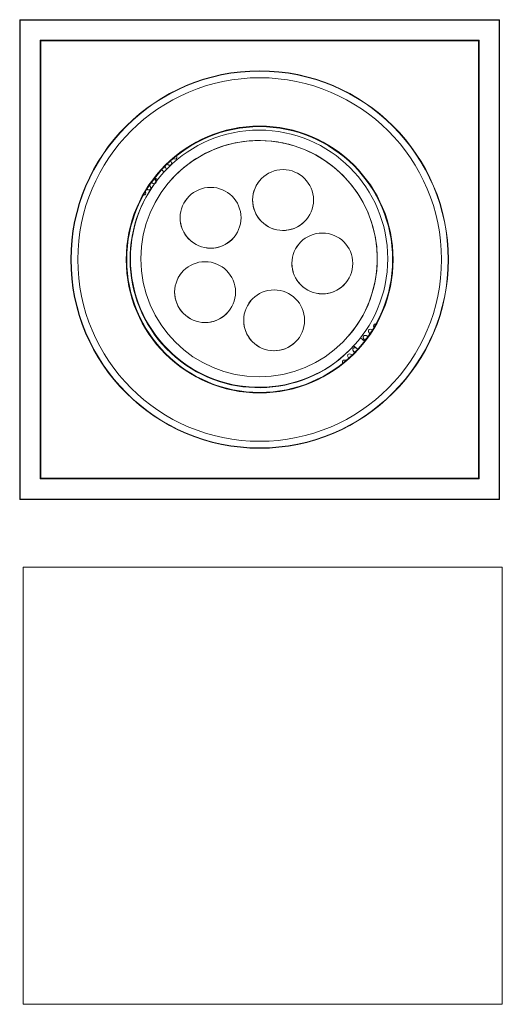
# Model space of a CAD drawing. Header units: millimetres. Extents: x -64 to 74, y -207 to 76.
import ezdxf

# ---------------------------------------------------------------- set-up
doc = ezdxf.new("R2010")
doc.units = ezdxf.units.MM

msp = doc.modelspace()

# ---------------------------------------------------------------- linework, layer by layer
at = {"color": 7, "linetype": 'Continuous', "lineweight": 15}
for p, q in [((73.67, 75.71), (-64.33, 75.71)), ((-64.33, -62.09), (-64.33, 75.71)), ((-64.23, 75.81), (-64.23, -62.19)), ((-64.23, 75.81), (73.57, 75.81)), ((73.57, -62.19), (73.57, 75.81)), ((73.67, 75.71), (73.67, -62.09)), ((-58.43, 69.91), (67.77, 69.91)), ((-58.43, 69.91), (-58.23, 69.71)), ((-58.43, -56.29), (-58.43, 69.91)), ((67.67, 69.81), (-58.33, 69.81)), ((-58.33, 69.81), (-58.33, -56.19)), ((-58.23, 69.71), (-58.23, -56.09)), ((67.57, 69.71), (-58.23, 69.71)), ((67.77, 69.91), (67.57, 69.71)), ((67.57, -56.09), (67.57, 69.71)), ((67.67, -56.19), (67.67, 69.81)), ((67.77, 69.91), (67.77, -56.29)), ((-22.8, 32.03), (-23.52, 32.64)), ((-25.45, 30.35), (-24.73, 29.74)), ((-23.74, 30.95), (-23.78, 30.91)), ((4.72, 29.59), (4.72, 29.59)), ((-16.12, 24.49), (-16.12, 24.48)), ((18.08, 18.28), (18.08, 18.28)), ((-2.76, 13.18), (-2.76, 13.18)), ((16.01, 11.34), (16.01, 11.34)), ((-17.7, 3.09), (-17.7, 3.09)), ((29.37, 0.04), (29.37, 0.04)), ((2.15, -5.03), (2.15, -5.03)), ((-4.35, -8.22), (-4.35, -8.22)), ((15.51, -16.34), (15.51, -16.34)), ((32.71, -16.9), (32.74, -16.85)), ((34.8, -16.72), (33.64, -15.74)), ((31.7, -18.03), (32.86, -19.01)), ((-58.23, -56.09), (-58.43, -56.29)), ((67.77, -56.29), (-58.43, -56.29)), ((-58.33, -56.19), (67.67, -56.19)), ((-58.23, -56.09), (67.57, -56.09)), ((67.57, -56.09), (67.77, -56.29)), ((-64.33, -62.09), (73.67, -62.09)), ((73.57, -62.19), (-64.23, -62.19)), ((74.44, -81.65), (-63.36, -81.65)), ((-63.36, -81.65), (-63.36, -207.45)), ((74.44, -207.45), (74.44, -81.65)), ((-63.36, -207.45), (74.44, -207.45))]:
    msp.add_line(p, q, dxfattribs=at)
at = {"color": 7, "linetype": 'Continuous', "lineweight": 15, "flags": 128}
for points in [[(-21.9, 34.23), (-21.47, 34), (-21.14, 33.94), (-20.85, 34.03), (-20.73, 34.14), (-20.63, 34.32), (-20.61, 34.51), (-20.64, 34.67), (-20.9, 35.12)], [(-20.1, 35.84), (-19.97, 35.78), (-19.64, 35.72), (-19.35, 35.8), (-19.23, 35.91), (-19.14, 36.09), (-19.12, 36.29), (-19.14, 36.44), (-19.25, 36.61)], [(-23.16, 32.33), (-22.96, 32.23), (-22.7, 32.18)], [(-22.66, 33.17), (-22.71, 33.2), (-22.88, 33.29)], [(-26.44, 28.94), (-25.96, 28.69), (-25.63, 28.63), (-25.34, 28.71), (-25.22, 28.82), (-25.12, 29), (-25.1, 29.2), (-25.13, 29.35), (-25.4, 29.81), (-25.59, 30.04), (-25.62, 30.09)], [(-23.78, 30.91), (-24.13, 30.5), (-24.43, 30.12), (-24.66, 29.83), (-24.79, 29.67), (-24.81, 29.64), (-24.73, 29.74)], [(-27.69, 27.03), (-27.45, 26.91), (-27.13, 26.85), (-26.84, 26.94), (-26.71, 27.05), (-26.62, 27.23), (-26.6, 27.42), (-26.63, 27.58), (-26.9, 28.04), (-26.97, 28.13)], [(37.04, -13.42), (36.8, -13.29), (36.47, -13.23), (36.18, -13.31), (36.06, -13.43), (35.97, -13.61), (35.95, -13.8), (35.98, -13.96), (36.24, -14.41), (36.37, -14.57)], [(35.79, -15.32), (35.3, -15.06), (34.98, -15), (34.69, -15.09), (34.56, -15.2), (34.47, -15.38), (34.45, -15.57), (34.48, -15.73), (34.75, -16.19), (34.94, -16.42), (34.94, -16.42)], [(35, -16), (35.05, -16.03), (35.18, -16.1)], [(32.51, -18.71), (32.31, -18.61), (31.98, -18.55), (31.69, -18.63), (31.57, -18.75), (31.48, -18.92), (31.46, -19.12), (31.49, -19.27), (31.75, -19.73), (31.9, -19.92)], [(32.01, -19.54), (32.05, -19.57), (32.18, -19.64)], [(29.48, -22.24), (29.32, -22.15), (28.99, -22.1), (28.7, -22.18), (28.58, -22.29), (28.48, -22.47), (28.46, -22.66), (28.49, -22.82), (28.57, -22.95)], [(31.22, -20.59), (30.81, -20.38), (30.49, -20.32), (30.2, -20.41), (30.07, -20.52), (29.98, -20.7), (29.96, -20.89), (29.99, -21.05), (30.26, -21.5), (30.28, -21.53)]]:
    msp.add_lwpolyline(points, dxfattribs=at)
at = {"color": 7, "linetype": 'Continuous', "lineweight": 15}
for centre, radius in [((4.67, 6.81), 54.3), ((4.67, 6.81), 54.21), ((4.67, 6.81), 52.3), ((4.67, 6.81), 38.38), ((4.67, 6.81), 38.28), ((4.67, 6.81), 38.23), ((4.67, 6.81), 38.23), ((4.5, 7.05), 37), ((4.5, 7.05), 34), ((11.4, 23.93), 8.75), ((-9.44, 18.83), 8.75), ((22.69, 5.69), 8.75), ((-11.02, -2.56), 8.75), ((8.83, -10.68), 8.75)]:
    msp.add_circle(centre, radius, dxfattribs=at)
for centre, radius, start, end in [((-64.23, 75.71), 0.1, 90, 180), ((73.57, 75.71), 0.1, 0, 90), ((4.49, 7.04), 34, 319.7579, 139.7551), ((-23.69, 32.45), 1.58, 6.6805, 46.1974), ((4.41, 6.94), 37, 141.9675, 317.5456), ((-24.86, 31.31), 1.87, 236.1719, 244.9457), ((11.4, 23.93), 8.75, 139.7579, 319.7551), ((-28.56, 25.88), 0.498, 252.435, 50.7989), ((-9.44, 18.83), 8.75, 139.7579, 319.7551), ((22.69, 5.69), 8.75, 139.7579, 319.7551), ((-11.02, -2.56), 8.75, 139.7579, 319.7551), ((8.83, -10.68), 8.75, 139.7579, 319.7551), ((37.9, -12.26), 0.494, 78.4156, 231.3537), ((4.91, 6.59), 36.38, 317.2137, 319.8016), ((-64.23, -62.09), 0.1, 180, 270), ((73.57, -62.09), 0.1, 270, 360)]:
    msp.add_arc(centre, radius, start, end, dxfattribs=at)

doc.saveas('drawing.dxf')
